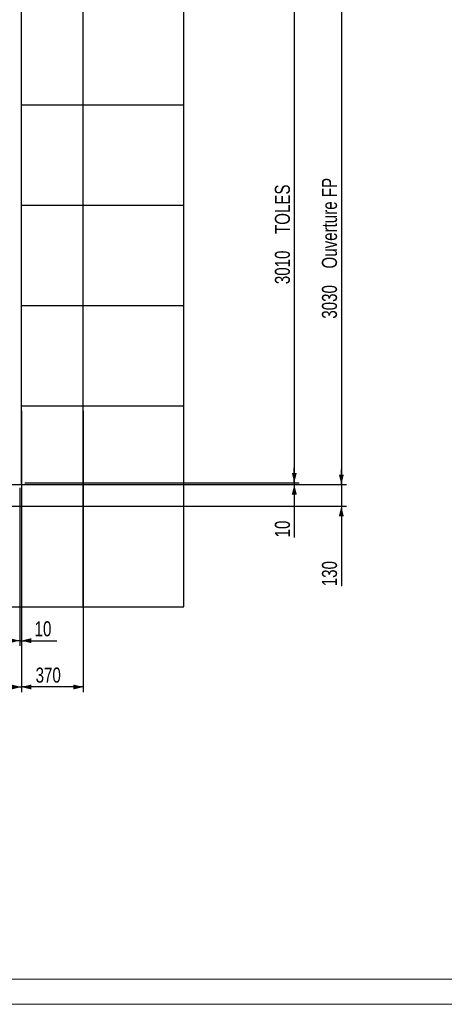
# Model space of a CAD drawing. Header units: millimetres. Extents: x 0 to 841, y 0 to 594.
# Tile 7 of 84: x 322 to 406, y 0 to 196. Entities that reach past the tile are written whole.
import ezdxf

# ---------------------------------------------------------------- set-up
doc = ezdxf.new("R2010")
doc.units = ezdxf.units.MM
doc.layers.add('COTES', color=1, linetype='Continuous')
doc.layers.add('TRAIT-FORT', color=4, linetype='Continuous', lineweight=25)
doc.styles.add('SLDTEXTSTYLE0', font='TXT', dxfattribs={"width": 0.75})
doc.dimstyles.new('SLDDIMSTYLE0', dxfattribs={"dimtxt": 3, "dimasz": 2, "dimexe": 0, "dimexo": 0.0625, "dimgap": 0.75, "dimtad": 1, "dimdec": 0, "dimlfac": 30, "dimrnd": 1e-09, "dimzin": 12, "dimdsep": 46, "dimtxsty": 'SLDTEXTSTYLE0', "dimsah": 1, "dimcen": 0.09, "dimadec": 0, "dimazin": 3, "dimtfac": 1, "dimtdec": 0, "dimtofl": 0, "dimtmove": 0, "dimatfit": 3, "dimfxl": 0, "dimfrac": 2, "dimtolj": 1, "dimtzin": 12, "dimarcsym": 0})
doc.dimstyles.new('SLDDIMSTYLE1', dxfattribs={"dimtxt": 3, "dimasz": 2, "dimexe": 0, "dimexo": 0.0625, "dimgap": 0.75, "dimtad": 1, "dimdec": 0, "dimlfac": 30, "dimrnd": 1e-09, "dimzin": 12, "dimdsep": 46, "dimtxsty": 'SLDTEXTSTYLE0', "dimsah": 1, "dimcen": 0.09, "dimadec": 0, "dimazin": 3, "dimtfac": 1, "dimtdec": 0, "dimtmove": 0, "dimatfit": 0, "dimfxl": 0, "dimfrac": 2, "dimtolj": 1, "dimtzin": 12, "dimarcsym": 0})

# ---------------------------------------------------------------- blocks, each defined once
blk = doc.blocks.new('_D_19')
at = {"layer": 'COTES', "color": 1}
for p, q in [((315.35, 204.55), (386.72, 204.55)), ((385.72, 204.55), (385.72, 103.55)), ((315.35, 103.55), (386.72, 103.55))]:
    blk.add_line(p, q, dxfattribs=at)
for points in [[(385.72, 204.55), (385.22, 202.55), (386.22, 202.55)], [(385.72, 103.55), (386.22, 105.55), (385.22, 105.55)]]:
    blk.add_solid(points, dxfattribs=at)
at = {"layer": 'COTES', "color": 1, "char_height": 3, "attachment_point": 1, "rotation": 90, "style": 'SLDTEXTSTYLE0'}
for s, insert in [('Ouverture FP', (381.85, 146.59)), ('3030', (381.85, 136.6))]:
    blk.add_mtext(s, dxfattribs=dict(at, insert=insert))
blk = doc.blocks.new('_D_20')
at = {"layer": 'COTES', "color": 1}
for p, q in [((385.72, 103.55), (385.72, 106.55)), ((315.35, 103.55), (386.72, 103.55)), ((385.72, 103.55), (385.72, 99.22)), ((315.35, 99.22), (386.72, 99.22)), ((385.72, 99.22), (385.72, 83.29))]:
    blk.add_line(p, q, dxfattribs=at)
for points in [[(385.72, 103.55), (386.22, 105.55), (385.22, 105.55)], [(385.72, 99.22), (385.22, 97.22), (386.22, 97.22)]]:
    blk.add_solid(points, dxfattribs=at)
at = {"layer": 'COTES', "color": 1, "insert": (381.85, 83.29), "char_height": 3, "attachment_point": 1, "rotation": 90, "style": 'SLDTEXTSTYLE0'}
blk.add_mtext('130', dxfattribs=at)
blk = doc.blocks.new('_D_22')
at = {"layer": 'COTES', "color": 1}
for p, q in [((322.69, 204.22), (377.35, 204.22)), ((376.35, 204.22), (376.35, 103.88)), ((322.69, 103.88), (377.35, 103.88))]:
    blk.add_line(p, q, dxfattribs=at)
for points in [[(376.35, 204.22), (375.85, 202.22), (376.85, 202.22)], [(376.35, 103.88), (376.85, 105.88), (375.85, 105.88)]]:
    blk.add_solid(points, dxfattribs=at)
at = {"layer": 'COTES', "color": 1, "char_height": 3, "attachment_point": 1, "rotation": 90, "style": 'SLDTEXTSTYLE0'}
for s, insert in [('TOLES', (372.48, 153.47)), ('3010', (372.48, 143.48))]:
    blk.add_mtext(s, dxfattribs=dict(at, insert=insert))
blk = doc.blocks.new('_D_28')
at = {"layer": 'COTES', "color": 1}
for p, q in [((376.35, 103.88), (376.35, 106.88)), ((315.35, 103.55), (377.35, 103.55)), ((322.69, 103.88), (377.35, 103.88)), ((376.35, 103.88), (376.35, 103.55)), ((376.35, 103.55), (376.35, 93.02))]:
    blk.add_line(p, q, dxfattribs=at)
for points in [[(376.35, 103.88), (376.85, 105.88), (375.85, 105.88)], [(376.35, 103.55), (375.85, 101.55), (376.85, 101.55)]]:
    blk.add_solid(points, dxfattribs=at)
at = {"layer": 'COTES', "color": 1, "insert": (372.48, 93.02), "char_height": 3, "attachment_point": 1, "rotation": 90, "style": 'SLDTEXTSTYLE0'}
blk.add_mtext('10', dxfattribs=at)
blk = doc.blocks.new('_D_29')
at = {"layer": 'COTES', "color": 1}
for p, q in [((322.03, 102.55), (322.03, 62.22)), ((254.35, 78.22), (254.35, 62.22)), ((254.35, 63.22), (322.03, 63.22))]:
    blk.add_line(p, q, dxfattribs=at)
for points in [[(254.35, 63.22), (256.35, 62.72), (256.35, 63.72)], [(322.03, 63.22), (320.03, 63.72), (320.03, 62.72)]]:
    blk.add_solid(points, dxfattribs=at)
at = {"layer": 'COTES', "color": 1, "char_height": 3, "attachment_point": 1, "style": 'SLDTEXTSTYLE0'}
for s, insert in [('2030', (270.73, 67.09)), ('Ouverture FP', (280.73, 67.09))]:
    blk.add_mtext(s, dxfattribs=dict(at, insert=insert))
blk = doc.blocks.new('_D_30')
at = {"layer": 'COTES', "color": 1}
for p, q in [((322.03, 118.22), (322.03, 62.22)), ((334.35, 118.22), (334.35, 62.22)), ((334.35, 63.22), (322.03, 63.22))]:
    blk.add_line(p, q, dxfattribs=at)
for points in [[(322.03, 63.22), (324.03, 62.72), (324.03, 63.72)], [(334.35, 63.22), (332.35, 63.72), (332.35, 62.72)]]:
    blk.add_solid(points, dxfattribs=at)
at = {"layer": 'COTES', "color": 1, "insert": (324.86, 67.09), "char_height": 3, "attachment_point": 1, "style": 'SLDTEXTSTYLE0'}
blk.add_mtext('370', dxfattribs=at)
blk = doc.blocks.new('_D_32')
at = {"layer": 'COTES', "color": 1}
for p, q in [((254.69, 102.88), (254.69, 71.45)), ((321.69, 102.88), (321.69, 71.45)), ((321.69, 72.45), (254.69, 72.45))]:
    blk.add_line(p, q, dxfattribs=at)
for points in [[(254.69, 72.45), (256.69, 71.95), (256.69, 72.95)], [(321.69, 72.45), (319.69, 72.95), (319.69, 71.95)]]:
    blk.add_solid(points, dxfattribs=at)
at = {"layer": 'COTES', "color": 1, "char_height": 3, "attachment_point": 1, "style": 'SLDTEXTSTYLE0'}
for s, insert in [('2010', (277.62, 76.32)), ('TOLES', (287.62, 76.32))]:
    blk.add_mtext(s, dxfattribs=dict(at, insert=insert))
blk = doc.blocks.new('_D_33')
at = {"layer": 'COTES', "color": 1}
for p, q in [((321.69, 102.88), (321.69, 71.45)), ((322.03, 102.55), (322.03, 71.45)), ((321.69, 72.45), (318.69, 72.45)), ((321.69, 72.45), (322.03, 72.45)), ((322.03, 72.45), (329.09, 72.45))]:
    blk.add_line(p, q, dxfattribs=at)
for points in [[(321.69, 72.45), (319.69, 72.95), (319.69, 71.95)], [(322.03, 72.45), (324.03, 71.95), (324.03, 72.95)]]:
    blk.add_solid(points, dxfattribs=at)
at = {"layer": 'COTES', "color": 1, "insert": (324.66, 76.32), "char_height": 3, "attachment_point": 1, "style": 'SLDTEXTSTYLE0'}
blk.add_mtext('10', dxfattribs=at)

msp = doc.modelspace()

# ---------------------------------------------------------------- linework, layer by layer
at = {"color": 7, "linetype": 'Continuous', "lineweight": 18}
for p, q in [((836, 5), (5, 5)), ((841, 0), (0, 0))]:
    msp.add_line(p, q, dxfattribs=at)
at = {"layer": 'TRAIT-FORT', "color": 4, "linetype": 'Continuous', "lineweight": 25}
for p, q in [((322.026, 179.221), (322.026, 199.221)), ((334.35, 179.221), (334.35, 199.221)), ((354.35, 179.221), (354.35, 199.221)), ((322.026, 179.221), (334.35, 179.221)), ((322.026, 159.221), (322.026, 179.221)), ((334.35, 179.221), (354.35, 179.221)), ((334.35, 159.221), (334.35, 179.221)), ((354.35, 159.221), (354.35, 179.221)), ((322.026, 159.221), (334.35, 159.221)), ((322.026, 139.221), (322.026, 159.221)), ((334.35, 159.221), (354.35, 159.221)), ((334.35, 139.221), (334.35, 159.221)), ((354.35, 139.221), (354.35, 159.221)), ((322.026, 139.221), (334.35, 139.221)), ((322.026, 119.221), (322.026, 139.221)), ((334.35, 139.221), (354.35, 139.221)), ((334.35, 119.221), (334.35, 139.221)), ((354.35, 119.221), (354.35, 139.221)), ((322.026, 119.221), (334.35, 119.221)), ((322.026, 103.55), (322.026, 119.221)), ((334.35, 119.221), (354.35, 119.221)), ((334.35, 99.221), (334.35, 119.221)), ((354.35, 99.221), (354.35, 119.221)), ((314.35, 103.55), (322.026, 103.55)), ((314.35, 99.221), (334.35, 99.221)), ((334.35, 99.221), (354.35, 99.221)), ((334.35, 79.221), (334.35, 99.221)), ((354.35, 79.221), (354.35, 99.221)), ((314.35, 79.221), (334.35, 79.221)), ((334.35, 79.221), (354.35, 79.221))]:
    msp.add_line(p, q, dxfattribs=at)

# ---------------------------------------------------------------- dimensions: what is measured, and where the dimension line sits
at = {"layer": 'COTES', "color": 1}
for base, p1, p2, text, picture, middle in [((385.722, 103.55), (314.35, 204.55), (314.35, 103.55), '<> Ouverture FP', '_D_19', (385.722, 154.05)), ((376.35, 103.883), (321.692, 204.216), (321.692, 103.883), '<> TOLES', '_D_22', (376.35, 154.05))]:
    dim = msp.add_linear_dim(base=base, p1=p1, p2=p2, angle=90, text=text, dimstyle='SLDDIMSTYLE0', dxfattribs=at)
    dim.commit()
    dim.dimension.update_dxf_attribs({"geometry": picture, "text_midpoint": middle, "dimtype": 160})
for base, p1, p2, dimstyle, picture, middle in [((322.026, 63.221), (334.35, 119.221), (322.026, 119.221), 'SLDDIMSTYLE0', '_D_30', (328.188, 63.221)), ((322.026, 72.45), (321.692, 103.883), (322.026, 103.55), 'SLDDIMSTYLE1', '_D_33', (326.875, 72.45))]:
    dim = msp.add_linear_dim(base=base, p1=p1, p2=p2, dimstyle=dimstyle, dxfattribs=at)
    dim.commit()
    dim.dimension.update_dxf_attribs({"geometry": picture, "text_midpoint": middle, "dimtype": 160})
for base, p1, p2, picture, middle in [((376.35, 103.55), (321.692, 103.883), (314.35, 103.55), '_D_28', (376.35, 95.24)), ((385.722, 99.221), (314.35, 103.55), (314.35, 99.221), '_D_20', (385.722, 86.614))]:
    dim = msp.add_linear_dim(base=base, p1=p1, p2=p2, angle=90, dimstyle='SLDDIMSTYLE1', dxfattribs=at)
    dim.commit()
    dim.dimension.update_dxf_attribs({"geometry": picture, "text_midpoint": middle, "dimtype": 160})
for base, p1, p2, text, picture, middle in [((322.026, 63.221), (254.35, 79.221), (322.026, 103.55), '<> Ouverture FP', '_D_29', (288.188, 63.221)), ((254.692, 72.45), (321.692, 103.883), (254.692, 103.883), '<> TOLES', '_D_32', (288.192, 72.45))]:
    dim = msp.add_linear_dim(base=base, p1=p1, p2=p2, text=text, dimstyle='SLDDIMSTYLE0', dxfattribs=at)
    dim.commit()
    dim.dimension.update_dxf_attribs({"geometry": picture, "text_midpoint": middle, "dimtype": 160})

doc.saveas('drawing.dxf')
